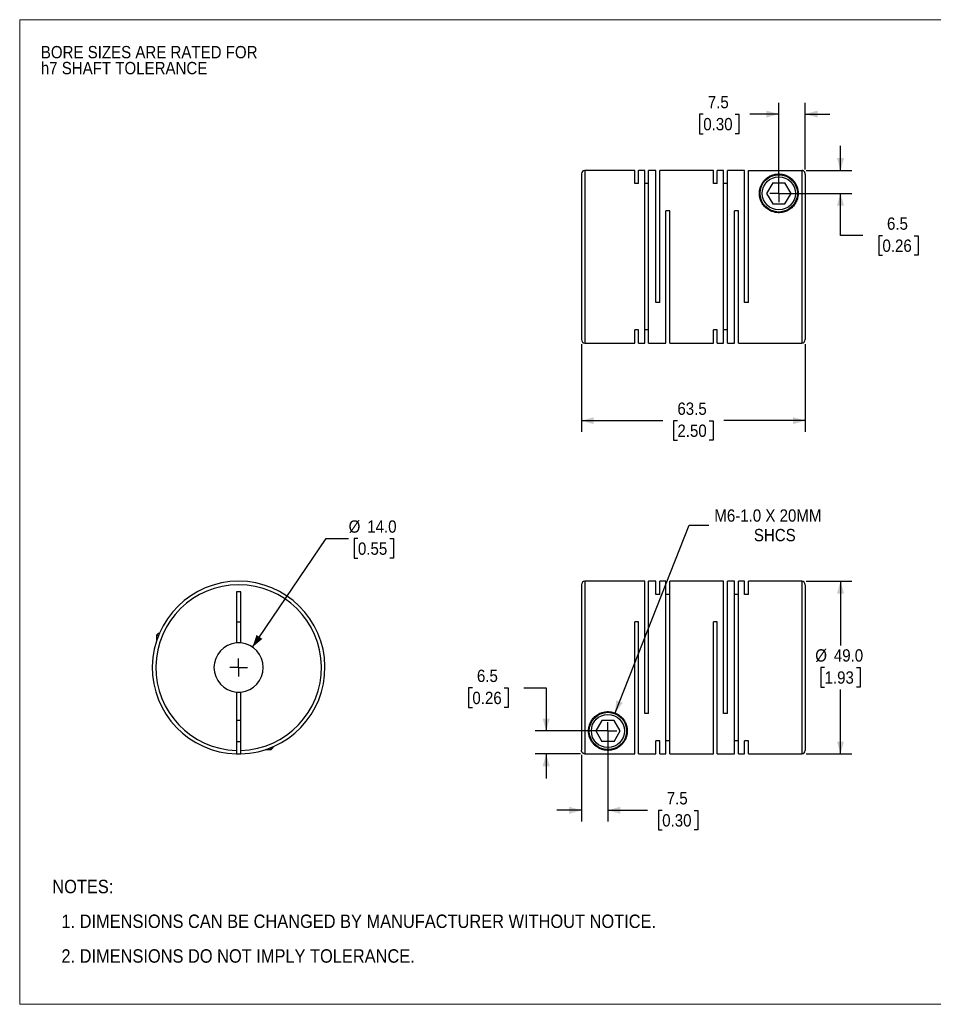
# Model space of a CAD drawing. Header units: millimetres. Extents: x 0 to 432, y 0 to 279.
# Tile 1 of 2: x 0 to 259, y 0 to 279. Entities that reach past the tile are written whole.
import ezdxf

# ---------------------------------------------------------------- set-up
doc = ezdxf.new("R2010")
doc.units = ezdxf.units.MM
doc.linetypes.add('SLD-Solid', pattern=[0])
doc.layers.add('SLD-0', color=7, linetype='SLD-Solid', lineweight=25)
doc.layers.add('TEXT', color=140, linetype='SLD-Solid', lineweight=25)
doc.styles.add('SLDTEXTSTYLE0', font='GOTHIC.TTF', dxfattribs={"width": 0.913})
doc.dimstyles.new('SLDDIMSTYLE0', dxfattribs={"dimtxt": 3.5, "dimasz": 3.5, "dimexe": 0, "dimexo": 0.0625, "dimgap": 0.875, "dimtad": 0, "dimtih": 1, "dimtoh": 1, "dimdec": 1, "dimrnd": 1e-09, "dimzin": 4, "dimdsep": 46, "dimtxsty": 'SLDTEXTSTYLE0', "dimsah": 1, "dimcen": 0, "dimadec": 0, "dimazin": 1, "dimtfac": 1, "dimtdec": 1, "dimtofl": 0, "dimtmove": 0, "dimatfit": 3, "dimfxl": 0, "dimfrac": 2, "dimtolj": 1, "dimtzin": 12, "dimarcsym": 0})
doc.dimstyles.new('SLDDIMSTYLE1', dxfattribs={"dimtxt": 3.5, "dimasz": 3.5, "dimexe": 0, "dimexo": 0.0625, "dimgap": 0.875, "dimtad": 0, "dimtih": 1, "dimtoh": 1, "dimdec": 1, "dimrnd": 1e-09, "dimzin": 12, "dimdsep": 46, "dimtxsty": 'SLDTEXTSTYLE0', "dimsah": 1, "dimcen": 0.09, "dimadec": 0, "dimazin": 3, "dimtfac": 1, "dimtdec": 1, "dimtmove": 0, "dimatfit": 0, "dimfxl": 0, "dimfrac": 2, "dimtolj": 1, "dimtzin": 12, "dimarcsym": 0})
doc.dimstyles.new('SLDDIMSTYLE2', dxfattribs={"dimtxt": 3.5, "dimasz": 3.5, "dimexe": 0, "dimexo": 0.0625, "dimgap": 0.875, "dimtad": 0, "dimtih": 1, "dimtoh": 1, "dimdec": 1, "dimrnd": 1e-09, "dimzin": 12, "dimdsep": 46, "dimtxsty": 'SLDTEXTSTYLE0', "dimsah": 1, "dimcen": 0, "dimadec": 0, "dimazin": 3, "dimtfac": 1, "dimtdec": 1, "dimtofl": 0, "dimtmove": 0, "dimatfit": 3, "dimfxl": 0, "dimfrac": 2, "dimtolj": 1, "dimtzin": 12, "dimarcsym": 0})
doc.dimstyles.new('SLDDIMSTYLE3', dxfattribs={"dimtxt": 3.5, "dimasz": 3.5, "dimexe": 0, "dimexo": 0.0625, "dimgap": 0.875, "dimtad": 0, "dimtih": 1, "dimtoh": 1, "dimdec": 1, "dimrnd": 1e-09, "dimzin": 4, "dimdsep": 46, "dimtxsty": 'SLDTEXTSTYLE0', "dimsah": 1, "dimcen": 0.09, "dimadec": 0, "dimazin": 1, "dimtfac": 1, "dimtdec": 1, "dimtofl": 0, "dimtmove": 0, "dimatfit": 3, "dimfxl": 0, "dimfrac": 2, "dimtolj": 1, "dimtzin": 12, "dimarcsym": 0})
doc.dimstyles.new('SLDDIMSTYLE4', dxfattribs={"dimtxt": 3.5, "dimasz": 3.5, "dimexe": 0, "dimexo": 0.0625, "dimgap": 0.875, "dimtad": 0, "dimtih": 1, "dimtoh": 1, "dimdec": 1, "dimrnd": 1e-09, "dimzin": 12, "dimdsep": 46, "dimtxsty": 'SLDTEXTSTYLE0', "dimsah": 1, "dimcen": 0.09, "dimadec": 0, "dimazin": 3, "dimtfac": 1, "dimtdec": 1, "dimtofl": 0, "dimtmove": 0, "dimatfit": 3, "dimfxl": 0, "dimfrac": 2, "dimtolj": 1, "dimtzin": 12, "dimarcsym": 0})

# ---------------------------------------------------------------- blocks, each defined once
blk = doc.blocks.new('Block2')
at = {"color": 7, "linetype": 'SLD-Solid', "lineweight": 18}
for p, q in [((0, 279.4), (431.8, 279.4)), ((0, 279.4), (0, 0)), ((431.8, 279.4), (431.8, 0)), ((0, 0), (431.8, 0))]:
    blk.add_line(p, q, dxfattribs=at)
blk = doc.blocks.new('SW_NOTE_0_2')
at = {"layer": 'SLD-0', "color": 0, "char_height": 3.5, "attachment_point": 1, "style": 'SLDTEXTSTYLE0'}
for s, insert in [('BORE SIZES ARE RATED FOR ', (0, 4.47)), ('h7 SHAFT TOLERANCE', (0, -0.05))]:
    blk.add_mtext(s, dxfattribs=dict(at, insert=insert))
blk = doc.blocks.new('SW_NOTE_0_3')
at = {"layer": 'TEXT', "color": 0, "char_height": 3.81, "attachment_point": 1, "style": 'SLDTEXTSTYLE0'}
for s, insert in [('NOTES:', (0, 4.87)), ('  1. DIMENSIONS CAN BE CHANGED BY MANUFACTURER WITHOUT NOTICE.', (0, -4.99)), ('  2. DIMENSIONS DO NOT IMPLY TOLERANCE.', (0, -14.84))]:
    blk.add_mtext(s, dxfattribs=dict(at, insert=insert))
blk = doc.blocks.new('_D')
at = {"layer": 'SLD-0'}
for p, q in [((66.07, 101.35), (87.01, 132.15)), ((87.01, 132.15), (93.36, 132.15)), ((96, 132.15), (94.93, 132.15)), ((94.93, 132.15), (94.93, 126.59)), ((105.05, 132.15), (106.12, 132.15)), ((106.12, 132.15), (106.12, 126.59)), ((94.93, 126.59), (96, 126.59)), ((106.12, 126.59), (105.05, 126.59))]:
    blk.add_line(p, q, dxfattribs=at)
blk.add_solid([(66.07, 101.35), (68.87, 103.68), (67.22, 104.81)], dxfattribs=at)
at = {"layer": 'SLD-0', "char_height": 3.5, "attachment_point": 1, "style": 'SLDTEXTSTYLE0'}
for s, insert in [('%%c', (93.36, 137.33)), ('14.0', (98.64, 137.33)), ('0.55', (96, 131.06))]:
    blk.add_mtext(s, dxfattribs=dict(at, insert=insert))
blk = doc.blocks.new('SW_CENTERMARKSYMBOL_0')
at = {"layer": 'SLD-0', "color": 0}
for q in [(-2.54, 0), (0, 2.54), (0, -2.54), (2.54, 0)]:
    blk.add_line((0, 0), q, dxfattribs=at)
blk = doc.blocks.new('_D_1')
at = {"layer": 'SLD-0'}
for p, q in [((166.94, 76.29), (166.94, 51.89)), ((159.44, 70.8), (159.44, 51.89)), ((159.44, 55.06), (152.44, 55.06)), ((166.94, 55.06), (178.21, 55.06)), ((182.35, 55.03), (181.28, 55.03)), ((181.28, 55.03), (181.28, 49.48)), ((191.4, 55.03), (192.47, 55.03)), ((192.47, 55.03), (192.47, 49.48)), ((181.28, 49.48), (182.35, 49.48)), ((192.47, 49.48), (191.4, 49.48))]:
    blk.add_line(p, q, dxfattribs=at)
for points in [[(159.44, 55.06), (155.94, 56.06), (155.94, 54.06)], [(166.94, 55.06), (170.44, 54.06), (170.44, 56.06)]]:
    blk.add_solid(points, dxfattribs=at)
at = {"layer": 'SLD-0', "char_height": 3.5, "attachment_point": 1, "style": 'SLDTEXTSTYLE0'}
for s, insert in [('7.5', (183.64, 60.22)), ('0.30', (182.35, 53.95))]:
    blk.add_mtext(s, dxfattribs=dict(at, insert=insert))
blk = doc.blocks.new('_D_2')
at = {"layer": 'SLD-0'}
for p, q in [((128.48, 89.78), (127.41, 89.78)), ((127.41, 89.78), (127.41, 84.22)), ((137.53, 89.78), (138.6, 89.78)), ((138.6, 89.78), (138.6, 84.22)), ((143.08, 89.8), (149.43, 89.8)), ((149.43, 89.8), (149.43, 77.56)), ((127.41, 84.22), (128.48, 84.22)), ((138.6, 84.22), (137.53, 84.22)), ((165.67, 77.56), (146.26, 77.56)), ((159.17, 71.07), (146.26, 71.07)), ((149.43, 71.07), (149.43, 64.07))]:
    blk.add_line(p, q, dxfattribs=at)
for points in [[(149.43, 77.56), (150.43, 81.06), (148.43, 81.06)], [(149.43, 71.07), (148.43, 67.57), (150.43, 67.57)]]:
    blk.add_solid(points, dxfattribs=at)
at = {"layer": 'SLD-0', "char_height": 3.5, "attachment_point": 1, "style": 'SLDTEXTSTYLE0'}
for s, insert in [('6.5', (129.77, 94.96)), ('0.26', (128.48, 88.69))]:
    blk.add_mtext(s, dxfattribs=dict(at, insert=insert))
blk = doc.blocks.new('_D_3')
at = {"layer": 'SLD-0'}
for p, q in [((168.96, 82.68), (190.01, 135.98)), ((190.01, 135.98), (195.57, 135.98))]:
    blk.add_line(p, q, dxfattribs=at)
blk.add_solid([(168.96, 82.68), (171.18, 85.57), (169.32, 86.3)], dxfattribs=at)
at = {"layer": 'SLD-0', "char_height": 3.5, "attachment_point": 1, "style": 'SLDTEXTSTYLE0'}
for s, insert in [('M6-1.0 X 20MM', (197.15, 140.45)), ('SHCS', (208.37, 134.9))]:
    blk.add_mtext(s, dxfattribs=dict(at, insert=insert))
blk = doc.blocks.new('_D_4')
at = {"layer": 'SLD-0'}
for p, q in [((223.21, 120.06), (236.13, 120.06)), ((232.96, 120.06), (232.96, 101.83)), ((228.43, 95.56), (227.36, 95.56)), ((227.36, 95.56), (227.36, 90.01)), ((237.48, 95.56), (238.55, 95.56)), ((238.55, 95.56), (238.55, 90.01)), ((227.36, 90.01), (228.43, 90.01)), ((238.55, 90.01), (237.48, 90.01)), ((232.96, 71.06), (232.96, 89.3)), ((223.21, 71.06), (236.13, 71.06))]:
    blk.add_line(p, q, dxfattribs=at)
for points in [[(232.96, 120.06), (231.96, 116.56), (233.96, 116.56)], [(232.96, 71.06), (233.96, 74.56), (231.96, 74.56)]]:
    blk.add_solid(points, dxfattribs=at)
at = {"layer": 'SLD-0', "char_height": 3.5, "attachment_point": 1, "style": 'SLDTEXTSTYLE0'}
for s, insert in [('%%c', (225.79, 100.75)), ('49.0', (231.07, 100.75)), ('1.93', (228.43, 94.48))]:
    blk.add_mtext(s, dxfattribs=dict(at, insert=insert))
blk = doc.blocks.new('SW_CENTERMARKSYMBOL_1')
at = {"layer": 'SLD-0', "color": 0}
for q in [(-2.54, 0), (0, 2.54), (0, -2.54), (2.54, 0)]:
    blk.add_line((0, 0), q, dxfattribs=at)
blk = doc.blocks.new('_D_6')
at = {"layer": 'SLD-0'}
for p, q in [((159.44, 187.35), (159.44, 162.44)), ((222.94, 187.35), (222.94, 162.44)), ((159.44, 165.62), (182.53, 165.62)), ((186.67, 165.59), (185.6, 165.59)), ((185.6, 165.59), (185.6, 160.04)), ((195.72, 165.59), (196.79, 165.59)), ((196.79, 165.59), (196.79, 160.04)), ((222.94, 165.62), (199.86, 165.62)), ((185.6, 160.04), (186.67, 160.04)), ((196.79, 160.04), (195.72, 160.04))]:
    blk.add_line(p, q, dxfattribs=at)
for points in [[(159.44, 165.62), (162.94, 164.62), (162.94, 166.62)], [(222.94, 165.62), (219.44, 166.62), (219.44, 164.62)]]:
    blk.add_solid(points, dxfattribs=at)
at = {"layer": 'SLD-0', "char_height": 3.5, "attachment_point": 1, "style": 'SLDTEXTSTYLE0'}
for s, insert in [('63.5', (186.67, 170.77)), ('2.50', (186.67, 164.51))]:
    blk.add_mtext(s, dxfattribs=dict(at, insert=insert))
blk = doc.blocks.new('_D_7')
at = {"layer": 'SLD-0'}
for p, q in [((215.44, 231.39), (215.44, 255.8)), ((222.94, 236.88), (222.94, 255.8)), ((194.01, 252.59), (192.94, 252.59)), ((192.94, 252.59), (192.94, 247.04)), ((203.06, 252.59), (204.13, 252.59)), ((204.13, 252.59), (204.13, 247.04)), ((215.44, 252.62), (207.2, 252.62)), ((222.94, 252.62), (229.94, 252.62)), ((192.94, 247.04), (194.01, 247.04)), ((204.13, 247.04), (203.06, 247.04))]:
    blk.add_line(p, q, dxfattribs=at)
for points in [[(215.44, 252.62), (211.94, 253.62), (211.94, 251.62)], [(222.94, 252.62), (226.44, 251.62), (226.44, 253.62)]]:
    blk.add_solid(points, dxfattribs=at)
at = {"layer": 'SLD-0', "char_height": 3.5, "attachment_point": 1, "style": 'SLDTEXTSTYLE0'}
for s, insert in [('7.5', (195.3, 257.78)), ('0.30', (194.01, 251.51))]:
    blk.add_mtext(s, dxfattribs=dict(at, insert=insert))
blk = doc.blocks.new('_D_8')
at = {"layer": 'SLD-0'}
for p, q in [((232.96, 236.61), (232.96, 243.61)), ((223.21, 236.61), (236.13, 236.61)), ((216.71, 230.12), (236.13, 230.12)), ((232.96, 218.14), (232.96, 230.12)), ((239.31, 218.14), (232.96, 218.14)), ((244.86, 218.11), (243.79, 218.11)), ((243.79, 218.11), (243.79, 212.55)), ((253.91, 218.11), (254.98, 218.11)), ((254.98, 218.11), (254.98, 212.55)), ((243.79, 212.55), (244.86, 212.55)), ((254.98, 212.55), (253.91, 212.55))]:
    blk.add_line(p, q, dxfattribs=at)
for points in [[(232.96, 236.61), (233.96, 240.11), (231.96, 240.11)], [(232.96, 230.12), (231.96, 226.62), (233.96, 226.62)]]:
    blk.add_solid(points, dxfattribs=at)
at = {"layer": 'SLD-0', "char_height": 3.5, "attachment_point": 1, "style": 'SLDTEXTSTYLE0'}
for s, insert in [('6.5', (246.15, 223.29)), ('0.26', (244.86, 217.02))]:
    blk.add_mtext(s, dxfattribs=dict(at, insert=insert))
blk = doc.blocks.new('SW_CENTERMARKSYMBOL_3')
at = {"layer": 'SLD-0', "color": 0}
for q in [(-2.54, 0), (0, 2.54), (0, -2.54), (2.54, 0)]:
    blk.add_line((0, 0), q, dxfattribs=at)

msp = doc.modelspace()

# ---------------------------------------------------------------- linework, layer by layer
for p, q in [((159.44, 235.62), (159.44, 188.62)), ((174.54, 236.62), (160.44, 236.62)), ((160.44, 236.62), (160.44, 187.62)), ((174.54, 232.89), (174.54, 236.62)), ((177.39, 236.62), (175.64, 236.62)), ((175.64, 232.89), (175.64, 236.62)), ((177.39, 187.62), (177.39, 236.62)), ((180.54, 236.62), (178.49, 236.62)), ((178.49, 187.62), (178.49, 236.62)), ((180.54, 199.12), (180.54, 236.62)), ((196.89, 236.62), (181.64, 236.62)), ((181.64, 199.12), (181.64, 236.62)), ((196.89, 232.89), (196.89, 236.62)), ((199.74, 236.62), (197.99, 236.62)), ((197.99, 232.89), (197.99, 236.62)), ((199.74, 187.62), (199.74, 236.62)), ((205.74, 236.62), (200.84, 236.62)), ((200.84, 187.62), (200.84, 236.62)), ((205.74, 199.12), (205.74, 236.62)), ((206.84, 199.12), (206.84, 236.61)), ((206.84, 236.61), (221.94, 236.61)), ((221.94, 236.61), (221.94, 187.62)), ((222.94, 235.61), (222.94, 188.62)), ((175.64, 232.89), (174.54, 232.89)), ((178.49, 232.89), (177.39, 232.89)), ((197.99, 232.89), (196.89, 232.89)), ((200.84, 232.89), (199.74, 232.89)), ((213.71, 233.12), (211.98, 230.12)), ((213.71, 233.12), (217.18, 233.12)), ((218.91, 230.12), (217.18, 233.12)), ((211.98, 230.12), (213.71, 227.12)), ((217.18, 227.12), (218.91, 230.12)), ((213.71, 227.12), (217.18, 227.12)), ((184.49, 225.12), (183.39, 225.12)), ((183.39, 187.62), (183.39, 225.12)), ((184.49, 187.62), (184.49, 225.12)), ((203.99, 225.12), (202.89, 225.12)), ((202.89, 187.62), (202.89, 225.12)), ((203.99, 187.62), (203.99, 225.12)), ((181.64, 199.12), (180.54, 199.12)), ((206.84, 199.12), (205.74, 199.12)), ((175.64, 191.35), (174.54, 191.35)), ((174.54, 187.62), (174.54, 191.35)), ((175.64, 187.62), (175.64, 191.35)), ((178.49, 191.35), (177.39, 191.35)), ((197.99, 191.35), (196.89, 191.35)), ((196.89, 187.62), (196.89, 191.35)), ((197.99, 187.62), (197.99, 191.35)), ((200.84, 191.35), (199.74, 191.35)), ((160.44, 187.62), (174.54, 187.62)), ((175.64, 187.62), (177.39, 187.62)), ((178.49, 187.62), (183.39, 187.62)), ((184.49, 187.62), (196.89, 187.62)), ((197.99, 187.62), (199.74, 187.62)), ((200.84, 187.62), (202.89, 187.62)), ((203.99, 187.62), (221.94, 187.62)), ((159.44, 119.06), (159.44, 72.07)), ((177.39, 120.06), (160.44, 120.06)), ((160.44, 120.06), (160.44, 71.07)), ((177.39, 82.56), (177.39, 120.06)), ((180.54, 120.06), (178.49, 120.06)), ((178.49, 82.56), (178.49, 120.06)), ((180.54, 116.33), (180.54, 120.06)), ((183.39, 120.06), (181.64, 120.06)), ((181.64, 116.33), (181.64, 120.06)), ((183.39, 71.06), (183.39, 120.06)), ((199.74, 120.06), (184.49, 120.06)), ((184.49, 71.06), (184.49, 120.06)), ((199.74, 82.56), (199.74, 120.06)), ((202.89, 120.06), (200.84, 120.06)), ((200.84, 82.56), (200.84, 120.06)), ((202.89, 71.06), (202.89, 120.06)), ((205.74, 120.06), (203.99, 120.06)), ((203.99, 71.06), (203.99, 120.06)), ((205.74, 116.33), (205.74, 120.06)), ((221.94, 120.06), (206.84, 120.06)), ((206.84, 116.33), (206.84, 120.06)), ((221.94, 120.06), (221.94, 71.06)), ((222.94, 119.06), (222.94, 72.06)), ((62.79, 117.06), (61.49, 117.06)), ((61.49, 117.06), (61.49, 102.53)), ((62.79, 102.53), (62.79, 117.06)), ((181.64, 116.33), (180.54, 116.33)), ((184.49, 116.33), (183.39, 116.33)), ((203.99, 116.33), (202.89, 116.33)), ((206.84, 116.33), (205.74, 116.33)), ((61.49, 108.56), (62.79, 108.56)), ((175.64, 108.56), (174.54, 108.56)), ((174.54, 71.07), (174.54, 108.56)), ((175.64, 71.06), (175.64, 108.56)), ((197.99, 108.56), (196.89, 108.56)), ((196.89, 71.06), (196.89, 108.56)), ((197.99, 71.06), (197.99, 108.56)), ((39.44, 105.36), (38.84, 104.76)), ((38.84, 104.76), (38.84, 103.14)), ((38.84, 104.76), (39.43, 104.76)), ((39.44, 105.36), (39.68, 105.36)), ((61.49, 88.59), (61.49, 72.07)), ((62.79, 72.07), (62.79, 88.59)), ((178.49, 82.56), (177.39, 82.56)), ((200.84, 82.56), (199.74, 82.56)), ((62.79, 80.56), (61.49, 80.56)), ((165.21, 80.56), (163.48, 77.56)), ((168.68, 80.56), (165.21, 80.56)), ((170.41, 77.56), (168.68, 80.56)), ((163.48, 77.56), (165.21, 74.56)), ((168.68, 74.56), (170.41, 77.56)), ((61.49, 74.56), (62.79, 74.56)), ((71.34, 72.26), (71.94, 72.86)), ((71.34, 72.26), (71.34, 72.86)), ((71.94, 72.86), (71.94, 73.11)), ((168.68, 74.56), (165.21, 74.56)), ((181.64, 74.8), (180.54, 74.8)), ((180.54, 71.06), (180.54, 74.8)), ((181.64, 71.06), (181.64, 74.8)), ((184.49, 74.8), (183.39, 74.8)), ((203.99, 74.8), (202.89, 74.8)), ((206.84, 74.8), (205.74, 74.8)), ((205.74, 71.06), (205.74, 74.8)), ((206.84, 71.06), (206.84, 74.8)), ((69.71, 72.26), (71.34, 72.26)), ((160.44, 71.07), (174.54, 71.07)), ((175.64, 71.06), (180.54, 71.06)), ((181.64, 71.06), (183.39, 71.06)), ((184.49, 71.06), (196.89, 71.06)), ((197.99, 71.06), (202.89, 71.06)), ((203.99, 71.06), (205.74, 71.06)), ((206.84, 71.06), (221.94, 71.06))]:
    msp.add_line(p, q)
for centre, radius in [((215.44, 230.12), 5.3), ((215.44, 230.12), 4.7), ((166.94, 77.56), 5.3), ((166.94, 77.56), 4.7)]:
    msp.add_circle(centre, radius)
for centre, radius, start, end in [((160.44, 235.62), 1, 90, 180), ((160.44, 188.62), 1, 180, 270), ((221.94, 188.62), 1, 270, 0), ((62.14, 95.56), 24.5, 271.5203, 268.4797), ((62.14, 95.56), 23.5, 271.585, 268.415), ((160.44, 119.06), 1, 90, 180), ((221.94, 119.06), 1, 0, 90), ((62.14, 95.56), 7, 95.328, 264.672), ((62.14, 95.56), 7, 84.672, 95.328), ((62.14, 95.56), 7, 275.328, 84.672), ((62.14, 95.56), 7, 264.672, 275.328), ((62.14, 95.56), 24.5, 268.4797, 271.5203), ((221.94, 72.06), 1, 270, 0)]:
    msp.add_arc(centre, radius, start, end)
for points, knots in [([(220.94, 230.12), (220.94, 230.77), (220.77, 231.69), (220.3, 232.75), (219.92, 233.34), (219.57, 233.77), (219.18, 234.17), (218.64, 234.62), (218, 235.01), (217.41, 235.26), (216.98, 235.41), (216.6, 235.5), (216.29, 235.56), (215.96, 235.6), (215.6, 235.62), (215.24, 235.62), (214.89, 235.59), (214.55, 235.55), (214.16, 235.47), (213.71, 235.35), (213.25, 235.17), (212.81, 234.96), (212.3, 234.65), (211.73, 234.21), (211.16, 233.6), (210.68, 232.91), (210.18, 231.88), (209.9, 230.67), (209.97, 229.34), (210.22, 228.27), (210.71, 227.23), (211.49, 226.23), (212.53, 225.39), (213.83, 224.8), (215.27, 224.56), (216.73, 224.7), (218.07, 225.22), (219.18, 226.01), (220.02, 226.99), (220.57, 228.03), (220.88, 229.09), (220.94, 229.78), (220.94, 230.12)], [0, 0, 0, 0, 0.062263, 0.093558, 0.124749, 0.140265, 0.155765, 0.186839, 0.218218, 0.233958, 0.249621, 0.257888, 0.265337, 0.273527, 0.281124, 0.288868, 0.296882, 0.304373, 0.31266, 0.326862, 0.344024, 0.358415, 0.375268, 0.406475, 0.437463, 0.468484, 0.499753, 0.561888, 0.594423, 0.624367, 0.65664, 0.686983, 0.718603, 0.749425, 0.780733, 0.812013, 0.843013, 0.874687, 0.90506, 0.937247, 0.967346, 1, 1, 1, 1]), ([(222.94, 235.61), (222.94, 235.64), (222.94, 235.71), (222.93, 235.81), (222.9, 235.9), (222.87, 235.99), (222.83, 236.07), (222.79, 236.15), (222.74, 236.22), (222.68, 236.29), (222.62, 236.35), (222.56, 236.4), (222.49, 236.45), (222.42, 236.49), (222.35, 236.52), (222.28, 236.55), (222.22, 236.57), (222.15, 236.59), (222.08, 236.6), (222.01, 236.61), (221.97, 236.61), (221.94, 236.61)], [0, 0, 0, 0, 0.063668, 0.12611, 0.187326, 0.247315, 0.306078, 0.363615, 0.419925, 0.475008, 0.528865, 0.581496, 0.632901, 0.683079, 0.732031, 0.779758, 0.826258, 0.871532, 0.91558, 0.958403, 1, 1, 1, 1]), ([(161.44, 77.56), (161.44, 76.91), (161.62, 75.99), (162.09, 74.94), (162.47, 74.34), (162.82, 73.91), (163.21, 73.51), (163.75, 73.06), (164.39, 72.68), (164.98, 72.42), (165.41, 72.28), (165.79, 72.18), (166.1, 72.13), (166.43, 72.08), (166.79, 72.06), (167.15, 72.06), (167.5, 72.09), (167.84, 72.13), (168.23, 72.21), (168.68, 72.34), (169.14, 72.51), (169.58, 72.73), (170.09, 73.03), (170.66, 73.48), (171.23, 74.08), (171.71, 74.77), (172.21, 75.8), (172.49, 77.01), (172.42, 78.35), (172.17, 79.41), (171.68, 80.45), (170.9, 81.46), (169.86, 82.3), (168.56, 82.88), (167.12, 83.13), (165.66, 82.98), (164.32, 82.46), (163.21, 81.67), (162.37, 80.7), (161.82, 79.66), (161.51, 78.59), (161.44, 77.91), (161.44, 77.56)], [0, 0, 0, 0, 0.062263, 0.093558, 0.124749, 0.140265, 0.155765, 0.186839, 0.218218, 0.233958, 0.249621, 0.257888, 0.265337, 0.273527, 0.281124, 0.288868, 0.296882, 0.304373, 0.31266, 0.326862, 0.344024, 0.358415, 0.375268, 0.406475, 0.437463, 0.468484, 0.499753, 0.561888, 0.594423, 0.624367, 0.65664, 0.686983, 0.718603, 0.749425, 0.780733, 0.812013, 0.843013, 0.874687, 0.90506, 0.937247, 0.967346, 1, 1, 1, 1]), ([(61.49, 72.07), (61.49, 72.04), (61.49, 71.97), (61.49, 71.88), (61.49, 71.78), (61.49, 71.66), (61.49, 71.51), (61.49, 71.36), (61.49, 71.23), (61.49, 71.14), (61.49, 71.08), (61.49, 71.08), (61.49, 71.07)], [0, 0, 0, 0, 0.062382, 0.124477, 0.186899, 0.250252, 0.375573, 0.50011, 0.624942, 0.75013, 0.874977, 1, 1, 1, 1]), ([(62.79, 71.07), (62.79, 71.07), (62.79, 71.07), (62.79, 71.09), (62.79, 71.11), (62.79, 71.16), (62.79, 71.24), (62.79, 71.36), (62.79, 71.51), (62.79, 71.69), (62.79, 71.88), (62.79, 72.01), (62.79, 72.07)], [0, 0, 0, 0, 0.062739, 0.124914, 0.187134, 0.250006, 0.37523, 0.500814, 0.625421, 0.75039, 0.875105, 1, 1, 1, 1]), ([(160.44, 71.07), (160.41, 71.07), (160.35, 71.07), (160.25, 71.09), (160.15, 71.11), (160.03, 71.16), (159.89, 71.24), (159.73, 71.36), (159.61, 71.51), (159.52, 71.69), (159.46, 71.88), (159.45, 72.01), (159.44, 72.07)], [0, 0, 0, 0, 0.062739, 0.124914, 0.187134, 0.250006, 0.37523, 0.500814, 0.625421, 0.75039, 0.875105, 1, 1, 1, 1])]:
    msp.add_open_spline(points, degree=3, knots=knots)

# ---------------------------------------------------------------- block references
at = {"color": 7, "linetype": 'Continuous'}
msp.add_blockref('Block2', (0, 0), dxfattribs=at)
at = {"layer": 'SLD-0'}
for name, p in [('SW_NOTE_0_2', (6, 267.47)), ('SW_CENTERMARKSYMBOL_3', (215.44, 230.12)), ('SW_CENTERMARKSYMBOL_0', (62.14, 95.56)), ('SW_CENTERMARKSYMBOL_1', (166.94, 77.56))]:
    msp.add_blockref(name, p, dxfattribs=at)
at = {"layer": 'TEXT'}
msp.add_blockref('SW_NOTE_0_3', (9.26, 30.46), dxfattribs=at)

# ---------------------------------------------------------------- dimensions: what is measured, and where the dimension line sits
at = {"layer": 'SLD-0'}
for base, p1, p2, dimstyle, picture, middle in [((215.44, 252.62), (222.94, 235.61), (215.44, 230.12), 'SLDDIMSTYLE1', '_D_7', (198.53, 252.62)), ((159.44, 165.62), (222.94, 188.62), (159.44, 188.62), 'SLDDIMSTYLE4', '_D_6', (191.19, 165.62)), ((166.94, 55.06), (159.44, 72.07), (166.94, 77.56), 'SLDDIMSTYLE1', '_D_1', (186.87, 55.06))]:
    dim = msp.add_linear_dim(base=base, p1=p1, p2=p2, dimstyle=dimstyle, dxfattribs=at)
    dim.commit()
    dim.dimension.update_dxf_attribs({"geometry": picture, "text_midpoint": middle, "dimtype": 160})
for base, p1, p2, picture, middle in [((232.96, 230.12), (221.94, 236.61), (215.44, 230.12), '_D_8', (232.96, 218.14)), ((149.43, 77.56), (160.44, 71.07), (166.94, 77.56), '_D_2', (149.43, 89.8))]:
    dim = msp.add_linear_dim(base=base, p1=p1, p2=p2, angle=90, dimstyle='SLDDIMSTYLE1', dxfattribs=at)
    dim.commit()
    dim.dimension.update_dxf_attribs({"geometry": picture, "text_midpoint": middle, "dimtype": 160})
dim = msp.add_diameter_dim_2p(p1=(164.92, 72.45), p2=(168.96, 82.68), text='M6-1.0 X 20MM\\PSHCS', dimstyle='SLDDIMSTYLE2', override={"dimpost": '<>'}, dxfattribs=at)
dim.commit()
dim.dimension.update_dxf_attribs({"geometry": '_D_3', "text_midpoint": (214.19, 135.98), "dimtype": 163})
dim = msp.add_diameter_dim_2p(p1=(58.2, 89.77), p2=(66.07, 101.35), dimstyle='SLDDIMSTYLE0', dxfattribs=at)
dim.commit()
dim.dimension.update_dxf_attribs({"geometry": '_D', "text_midpoint": (100.53, 132.15), "dimtype": 163})
dim = msp.add_linear_dim(base=(232.96, 71.06), p1=(221.94, 120.06), p2=(221.94, 71.06), angle=90, text='%%c<>', dimstyle='SLDDIMSTYLE3', dxfattribs=at)
dim.commit()
dim.dimension.update_dxf_attribs({"geometry": '_D_4', "text_midpoint": (232.96, 95.56), "dimtype": 160})

doc.saveas('drawing.dxf')
